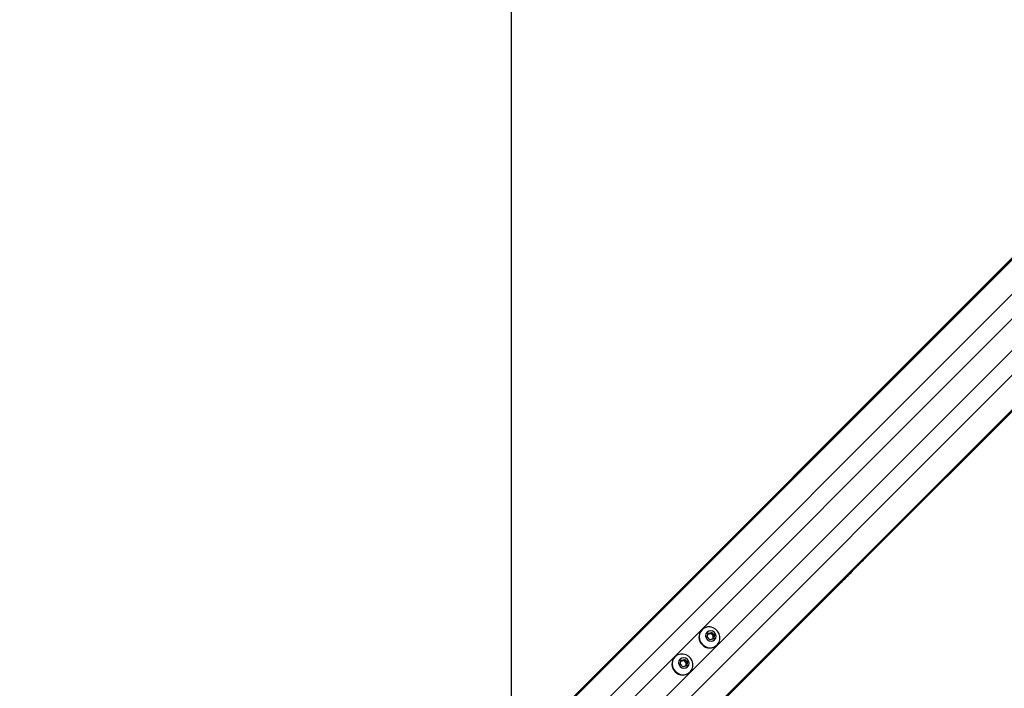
# Paper-space layout 'Wall Base Bracket' of a CAD drawing. Header units: millimetres. Extents: x 1591 to 17407, y 1260 to 16227.
# Tile 37 of 68: x 3307 to 4178, y 10511 to 11102. Entities that reach past the tile are written whole.
import ezdxf

# ---------------------------------------------------------------- set-up
doc = ezdxf.new("R2010")
doc.units = ezdxf.units.MM
doc.layers.add('COMPONENT_GEOMETRY', color=7, linetype='Continuous')
doc.styles.add('SLDTEXTSTYLE1', font='TXT', dxfattribs={"width": 0.75})
doc.dimstyles.new('SLDDIMSTYLE0', dxfattribs={"dimtxt": 100, "dimasz": 6.604, "dimexe": 0, "dimexo": 0.0625, "dimgap": 25, "dimtad": 0, "dimtih": 1, "dimtoh": 1, "dimdec": 0, "dimlfac": 0.5, "dimrnd": 1e-09, "dimzin": 12, "dimdsep": 46, "dimtxsty": 'SLDTEXTSTYLE1', "dimsah": 1, "dimcen": 0.09, "dimadec": 0, "dimazin": 3, "dimtfac": 1, "dimtdec": 0, "dimtofl": 0, "dimtmove": 0, "dimatfit": 3, "dimfxl": 1, "dimfrac": 2, "dimtolj": 1, "dimtzin": 12, "dimarcsym": 0})

# ---------------------------------------------------------------- blocks, each defined once
blk = doc.blocks.new('_D_20')
at = {"layer": 'COMPONENT_GEOMETRY', "color": 7, "ltscale": 2}
for p, q in [((8879.1, 12946.13), (8879.1, 8407.68)), ((3306.77, 9991.36), (3306.77, 8407.68)), ((3306.77, 8414.03), (5945.16, 8414.03)), ((8879.1, 8414.03), (6240.71, 8414.03))]:
    blk.add_line(p, q, dxfattribs=at)
for points in [[(3306.77, 8414.03), (3313.37, 8413.02), (3313.37, 8415.05)], [(8879.1, 8414.03), (8872.5, 8415.05), (8872.5, 8413.02)]]:
    blk.add_solid(points, dxfattribs=at)
at = {"layer": 'COMPONENT_GEOMETRY', "color": 7, "ltscale": 2, "insert": (5945.16, 8463.56), "char_height": 100, "attachment_point": 1, "style": 'SLDTEXTSTYLE1'}
blk.add_mtext('2786', dxfattribs=at)

psp = doc.layouts.new('Wall Base Bracket')

# ---------------------------------------------------------------- linework, layer by layer
at = {"color": 8, "linetype": 'Continuous', "lineweight": 25, "ltscale": 2}
for p, q in [((3744.66, 10449.12), (4955.3, 11659.75)), ((3758.09, 10432), (4972.74, 11646.65)), ((3793.87, 10396.22), (5008.52, 11610.87)), ((3810.99, 10382.79), (5021.35, 11593.15)), ((3744.16, 10449.62), (4729.79, 11435.25)), ((3811.49, 10382.29), (4801.98, 11372.78)), ((3828.4, 10480.46), (4663.35, 11315.4)), ((3842.33, 10466.53), (4677.27, 11301.48))]:
    psp.add_line(p, q, dxfattribs=at)
at = {"color": 7, "linetype": 'Continuous', "lineweight": 25, "ltscale": 2}
for p, q in [((3743.88, 10449.9), (4714, 11420.01)), ((4055.4, 10625.65), (4786.8, 11357.05)), ((4046.26, 10616.5), (4055.4, 10625.65)), ((4033.9, 10604.14), (4039.56, 10609.81)), ((4039.56, 10609.81), (4046.26, 10616.5)), ((3811.77, 10382.02), (4033.9, 10604.14)), ((3910.8, 10562.36), (3910.62, 10562.18)), ((3915.44, 10556.02), (3916.21, 10559.24)), ((3916.07, 10558.63), (3917.07, 10558.87)), ((3916.21, 10559.24), (3919.43, 10560.01)), ((3917.07, 10558.87), (3918.68, 10559.26)), ((3918.68, 10559.26), (3919.43, 10560.01)), ((3918.68, 10559.26), (3919.9, 10558.03)), ((3919.43, 10560.01), (3921.88, 10557.56)), ((3919.9, 10558.03), (3921.13, 10556.81)), ((3921.13, 10556.81), (3920.74, 10555.2)), ((3921.88, 10557.56), (3921.11, 10554.34)), ((3921.13, 10556.81), (3921.88, 10557.56)), ((3917.89, 10553.57), (3915.44, 10556.02)), ((3921.11, 10554.34), (3917.89, 10553.57)), ((3920.74, 10555.2), (3920.5, 10554.2)), ((3924.05, 10548.75), (3924.23, 10548.93)), ((3886.87, 10538.44), (3886.69, 10538.26)), ((3891.52, 10532.1), (3892.29, 10535.32)), ((3893.97, 10529.65), (3891.52, 10532.1)), ((3892.14, 10534.71), (3893.14, 10534.95)), ((3892.29, 10535.32), (3895.51, 10536.09)), ((3893.14, 10534.95), (3894.75, 10535.33)), ((3897.19, 10530.42), (3893.97, 10529.65)), ((3894.75, 10535.33), (3895.51, 10536.09)), ((3894.75, 10535.33), (3895.98, 10534.11)), ((3895.51, 10536.09), (3897.95, 10533.64)), ((3895.98, 10534.11), (3897.2, 10532.88)), ((3896.82, 10531.27), (3896.58, 10530.27)), ((3897.2, 10532.88), (3896.82, 10531.27)), ((3897.95, 10533.64), (3897.19, 10530.42)), ((3897.2, 10532.88), (3897.95, 10533.64)), ((3900.13, 10524.82), (3900.31, 10525))]:
    psp.add_line(p, q, dxfattribs=at)
at = {"color": 7, "linetype": 'Continuous', "lineweight": 25, "ltscale": 2, "flags": 128}
for points in [[(3741.97, 12948.67), (3741.95, 11667.47), (3741.88, 10464.75)], [(3911.2, 10549.33), (3913.25, 10547.76), (3915.61, 10546.76), (3918.12, 10546.43), (3920.58, 10546.78), (3922.81, 10547.79), (3924.65, 10549.38), (3925.96, 10551.43), (3926.65, 10553.8), (3926.65, 10556.31), (3925.98, 10558.76), (3924.69, 10560.99), (3922.86, 10562.82), (3920.63, 10564.11), (3918.17, 10564.78), (3915.67, 10564.78), (3913.3, 10564.09), (3911.25, 10562.78), (3909.66, 10560.94), (3908.65, 10558.71), (3908.3, 10556.25), (3908.63, 10553.74), (3909.63, 10551.38), (3911.2, 10549.33)], [(3915.5, 10553.64), (3917.03, 10552.59), (3918.8, 10552.18), (3920.56, 10552.48), (3922.02, 10553.43), (3922.97, 10554.9), (3923.27, 10556.65), (3922.86, 10558.42), (3921.82, 10559.95), (3920.29, 10560.99), (3918.52, 10561.4), (3916.77, 10561.1), (3915.3, 10560.15), (3914.35, 10558.69), (3914.05, 10556.93), (3914.46, 10555.16), (3915.5, 10553.64)], [(3887.28, 10525.41), (3889.32, 10523.83), (3891.69, 10522.84), (3894.19, 10522.5), (3896.65, 10522.85), (3898.88, 10523.86), (3900.72, 10525.45), (3902.04, 10527.51), (3902.72, 10529.87), (3902.73, 10532.38), (3902.06, 10534.84), (3900.76, 10537.06), (3898.93, 10538.89), (3896.71, 10540.19), (3894.25, 10540.86), (3891.74, 10540.85), (3889.38, 10540.17), (3887.32, 10538.85), (3885.73, 10537.01), (3884.72, 10534.78), (3884.37, 10532.32), (3884.71, 10529.82), (3885.7, 10527.45), (3887.28, 10525.41)], [(3891.58, 10529.71), (3893.11, 10528.66), (3894.88, 10528.26), (3896.63, 10528.56), (3898.1, 10529.51), (3899.05, 10530.97), (3899.34, 10532.72), (3898.94, 10534.5), (3897.89, 10536.02), (3896.37, 10537.07), (3894.59, 10537.47), (3892.84, 10537.18), (3891.38, 10536.23), (3890.43, 10534.76), (3890.13, 10533.01), (3890.53, 10531.24), (3891.58, 10529.71)]]:
    psp.add_lwpolyline(points, dxfattribs=at)
at = {"color": 7, "linetype": 'Continuous', "lineweight": 25, "ltscale": 4}
for centre, radius, start, end in [((3917.33, 10555.87), 9.22, 136.75312, 226.79785), ((3917.69, 10556.25), 2.7, 103.30363, 128.76253), ((3917.73, 10555.91), 3.04, 44.37597, 102.59536), ((3917.78, 10555.86), 3.04, 347.40464, 45.62403), ((3917.74, 10555.46), 9.22, 223.20215, 313.24688), ((3918.12, 10555.82), 2.7, 321.23747, 346.69637), ((3893.4, 10531.94), 9.22, 136.75312, 226.79785), ((3893.76, 10532.32), 2.7, 103.30363, 128.76253), ((3893.81, 10531.98), 3.04, 44.37597, 102.59536), ((3893.85, 10531.94), 3.04, 347.40464, 45.62403), ((3894.19, 10531.89), 2.7, 321.23747, 346.69637), ((3893.81, 10531.53), 9.22, 223.20215, 313.24688)]:
    psp.add_arc(centre, radius, start, end, dxfattribs=at)
at = {"color": 7, "linetype": 'Continuous', "lineweight": 25, "ltscale": 2}
for points, knots in [([(4055.4, 10625.65), (4055.45, 10625.69), (4055.5, 10625.75), (4055.55, 10625.8), (4055.58, 10625.84), (4055.67, 10625.93), (4055.85, 10626.13), (4055.72, 10626.08), (4054.79, 10625.29), (4053.11, 10623.73), (4050.3, 10620.97), (4046.56, 10617.13), (4042.64, 10613.13), (4039.03, 10609.51), (4036.22, 10606.75), (4033.74, 10604.37), (4032.37, 10603.09), (4031.68, 10602.45)], [0, 0, 0, 0, 0.012826, 0.016028, 0.017635, 0.024042, 0.049733, 0.119061, 0.18831, 0.256944, 0.340979, 0.476075, 0.611697, 0.717446, 0.827134, 0.913108, 1, 1, 1, 1]), ([(4052.65, 10622.95), (4052.62, 10622.91), (4052.56, 10622.85), (4052.51, 10622.8), (4052.51, 10622.79), (4052.62, 10622.9), (4052.89, 10623.16), (4053.22, 10623.49), (4053.51, 10623.77), (4053.68, 10623.94), (4053.81, 10624.08), (4053.87, 10624.14), (4053.9, 10624.17)], [0, 0, 0, 0, 0.054403, 0.108868, 0.182986, 0.304824, 0.522554, 0.753619, 0.828737, 0.90448, 0.95901, 1, 1, 1, 1]), ([(4053.9, 10624.17), (4053.93, 10624.2), (4053.99, 10624.26), (4054.04, 10624.31), (4054.04, 10624.32), (4053.93, 10624.22), (4053.66, 10623.96), (4053.33, 10623.64), (4053.04, 10623.35), (4052.88, 10623.18), (4052.74, 10623.04), (4052.68, 10622.98), (4052.65, 10622.95)], [0, 0, 0, 0, 0.054047, 0.108129, 0.1815138, 0.3019782, 0.5184646, 0.7488193, 0.8245668, 0.9008758, 0.9552504, 1, 1, 1, 1]), ([(4031.68, 10602.45), (4032.84, 10603.51), (4035.15, 10605.62), (4038.65, 10609.04), (4041.4, 10611.75), (4042.9, 10613.25), (4043.78, 10614.14), (4044.23, 10614.6), (4044.46, 10614.82)], [0, 0, 0, 0, 0.325679, 0.650339, 0.822903, 0.911051, 0.955443, 1, 1, 1, 1]), ([(4044.46, 10614.82), (4042.72, 10613.06), (4039.21, 10609.5), (4035.68, 10605.94), (4033.9, 10604.14)], [0, 0, 0, 0, 0.493921, 1, 1, 1, 1]), ([(4039.56, 10609.81), (4041.04, 10611.29), (4043.42, 10613.67), (4045.48, 10615.73), (4046.26, 10616.5)], [0, 0, 0, 0, 0.6208809, 1, 1, 1, 1])]:
    psp.add_open_spline(points, degree=3, knots=knots, dxfattribs=at)

# ---------------------------------------------------------------- dimensions: what is measured, and where the dimension line sits
at = {"layer": 'COMPONENT_GEOMETRY', "color": 7, "ltscale": 2}
dim = psp.add_linear_dim(base=(3306.77, 8414.03), p1=(8879.1, 12948.67), p2=(3306.77, 9993.9), dimstyle='SLDDIMSTYLE0', dxfattribs=at)
dim.commit()
dim.dimension.update_dxf_attribs({"geometry": '_D_20', "text_midpoint": (6092.94, 8414.03), "dimtype": 160})

doc.saveas('drawing.dxf')
